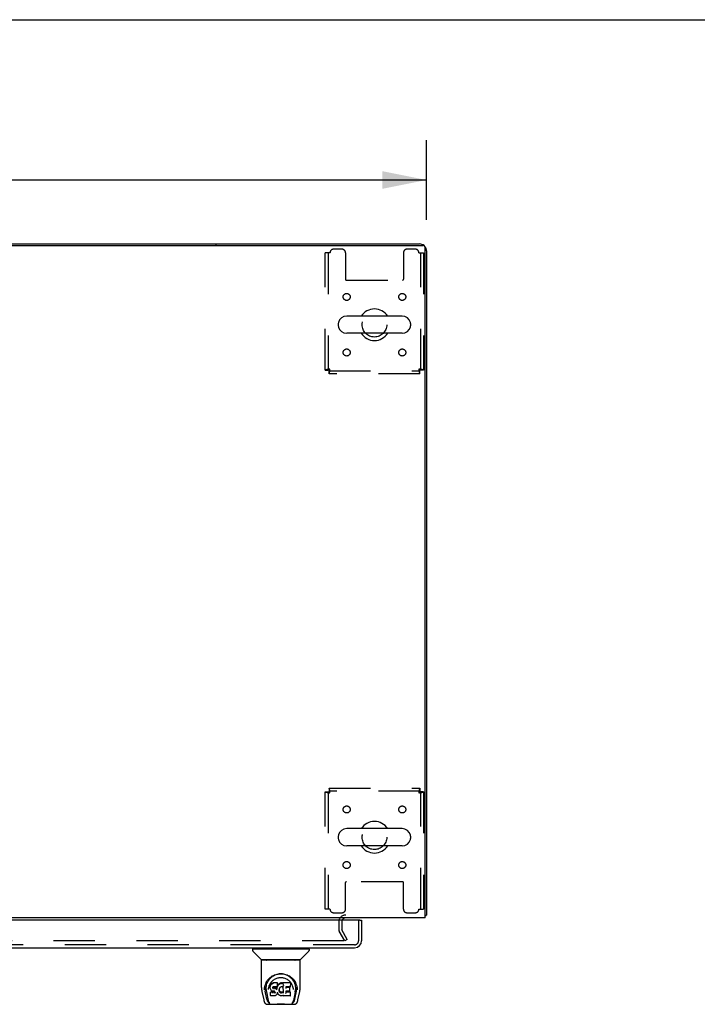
# Model space of a CAD drawing. Header units: inches. Extents: x 0 to 268, y 0 to 174.
# Tile 81 of 88: x 117 to 142, y 138 to 174. Entities that reach past the tile are written whole.
import ezdxf

# ---------------------------------------------------------------- set-up
doc = ezdxf.new("R2010")
doc.units = ezdxf.units.IN
doc.header["$LTSCALE"] = 14.749625
doc.header["$MEASUREMENT"] = 0
doc.linetypes.add('HIDDEN', pattern=[0.2, 0.1, -0.1])
doc.layers.get('0').update_dxf_attribs({"linetype": 'CONTINUOUS'})
for name, color, linetype in [('DEFAULT_2', 8, 'HIDDEN'), ('DIMENSIONS', 7, 'CONTINUOUS'), ('RIGHTHAND_DOOR_ASSEMBLY', 7, 'CONTINUOUS')]:
    doc.layers.add(name, color=color, linetype=linetype)
doc.styles.get("Standard").update_dxf_attribs({"font": 'arial.ttf'})
doc.dimstyles.new('DIMSTYLE_1', dxfattribs={"dimtxt": 1.183125, "dimasz": 1.5775, "dimexe": 0.09, "dimexo": 0.07, "dimgap": 0.0375, "dimtad": 0, "dimtih": 1, "dimtoh": 1, "dimzin": 4, "dimdsep": 46, "dimtxsty": 'Standard', "dimblk": '_FILLED', "dimblk1": '_FILLED', "dimblk2": '_FILLED', "dimcen": 0.09, "dimadec": 3, "dimazin": 1, "dimtfac": 1, "dimtdec": 3, "dimtofl": 0, "dimtmove": 0, "dimatfit": 3, "dimldrblk": '_FILLED', "dimfxl": 0, "dimtolj": 1, "dimtzin": 4, "dimarcsym": 0})

# ---------------------------------------------------------------- blocks, each defined once
blk = doc.blocks.new('_FILLED')
at = {"color": 0, "linetype": 'ByBlock'}
blk.add_solid([(0, 0), (-1, 0.2), (-1, -0.2)], dxfattribs=at)
blk = doc.blocks.new('*D1')
at = {"layer": 'DIMENSIONS', "color": 2, "linetype": 'Continuous'}
for p, q in [((54.158, 166.397), (54.158, 169.236)), ((131.908, 166.397), (131.908, 169.236)), ((54.158, 167.816), (90.375, 167.816)), ((131.908, 167.816), (95.692, 167.816))]:
    blk.add_line(p, q, dxfattribs=at)
at = {"layer": 'DIMENSIONS', "color": 2, "linetype": 'Continuous', "xscale": 1.5775, "yscale": 1.5775, "zscale": 1.5775, "rotation": 180}
blk.add_blockref('_FILLED', (54.158, 167.816), dxfattribs=at)
at = {"layer": 'DIMENSIONS', "color": 2, "linetype": 'Continuous', "xscale": 1.5775, "yscale": 1.5775, "zscale": 1.5775}
blk.add_blockref('_FILLED', (131.908, 167.816), dxfattribs=at)
at = {"layer": 'DIMENSIONS', "color": 2, "linetype": 'Continuous', "insert": (93.033, 168.408), "char_height": 1.1831, "width": 4.13434, "attachment_point": 2, "line_spacing_factor": 0.9}
blk.add_mtext('77.75', dxfattribs=at)

msp = doc.modelspace()

# ---------------------------------------------------------------- linework, layer by layer
at = {"color": 7, "linetype": 'Continuous'}
for p, q in [((0, 173.525), (268.175, 173.525)), ((61.658, 165.539), (124.408, 165.539)), ((124.408, 165.539), (124.408, 165.487)), ((128.767, 162.708), (128.767, 162.621)), ((131.042, 162.97), (129.067, 162.97)), ((131.342, 162.708), (131.342, 162.621)), ((131.042, 162.358), (129.067, 162.358)), ((128.767, 144.458), (128.767, 144.371)), ((131.042, 144.72), (129.067, 144.72)), ((131.342, 144.458), (131.342, 144.371)), ((131.042, 144.108), (129.067, 144.108)), ((131.856, 141.643), (131.908, 141.643))]:
    msp.add_line(p, q, dxfattribs=at)
at = {"color": 3, "linetype": 'Continuous'}
for p, q in [((54.27, 165.487), (131.796, 165.487)), ((124.408, 165.539), (131.662, 165.539)), ((131.856, 141.539), (131.856, 165.427)), ((131.908, 165.293), (131.908, 141.643)), ((131.856, 141.539), (54.21, 141.539))]:
    msp.add_line(p, q, dxfattribs=at)
for points in [[(131.873, 141.628), (131.881, 141.629), (131.884, 141.63), (131.888, 141.631), (131.891, 141.631), (131.894, 141.632), (131.896, 141.633), (131.899, 141.634), (131.901, 141.635), (131.903, 141.636), (131.905, 141.637), (131.906, 141.638), (131.907, 141.639), (131.908, 141.641), (131.908, 141.642), (131.908, 141.643)], [(131.856, 141.624), (131.856, 141.624), (131.861, 141.625), (131.865, 141.626), (131.869, 141.627), (131.873, 141.628)]]:
    msp.add_lwpolyline(points, dxfattribs=at)
for centre, radius, start, end in [((131.662, 165.293), 0.246, 50.5601, 90), ((131.796, 165.427), 0.06, 0, 90), ((131.662, 165.293), 0.246, 0, 39.4399), ((129.03, 141.397), 0.142, 90, 153.5334)]:
    msp.add_arc(centre, radius, start, end, dxfattribs=at)
at = {"color": 7, "linetype": 'Continuous'}
for centre, radius, start, end in [((130.054, 162.664), 0.562, 32.9567, 147.0433), ((128.911, 162.708), 0.144, 164.3697, 180), ((129.067, 162.664), 0.306, 90, 164.3697), ((131.042, 162.664), 0.306, 15.6303, 90), ((131.198, 162.708), 0.144, 0, 15.6303), ((128.911, 162.621), 0.144, 180, 195.6303), ((129.067, 162.664), 0.306, 195.6303, 270), ((130.054, 162.664), 0.562, 212.956, 327.044), ((131.042, 162.664), 0.306, 270, 344.3697), ((131.198, 162.621), 0.144, 344.3697, 360), ((130.054, 144.414), 0.562, 32.9567, 147.0433), ((128.911, 144.458), 0.144, 164.3697, 180), ((129.067, 144.414), 0.306, 90, 164.3697), ((131.042, 144.414), 0.306, 15.6303, 90), ((131.198, 144.458), 0.144, 0, 15.6303), ((128.911, 144.371), 0.144, 180, 195.6303), ((129.067, 144.414), 0.306, 195.6303, 270), ((130.054, 144.414), 0.562, 212.956, 327.044), ((131.042, 144.414), 0.306, 270, 344.3697), ((131.198, 144.371), 0.144, 344.3697, 360)]:
    msp.add_arc(centre, radius, start, end, dxfattribs=at)
at = {"layer": 'DEFAULT_2', "color": 8, "linetype": 'HIDDEN'}
for p, q in [((128.471, 165.227), (128.304, 165.227)), ((128.304, 161.048), (128.304, 165.227)), ((128.408, 165.227), (128.408, 161.048)), ((128.898, 165.352), (128.596, 165.352)), ((129.023, 165.227), (129.023, 164.282)), ((131.086, 165.227), (131.086, 164.282)), ((131.512, 165.352), (131.211, 165.352)), ((131.637, 165.227), (131.804, 165.227)), ((131.7, 161.048), (131.7, 165.227)), ((131.804, 165.227), (131.804, 161.048)), ((129.053, 164.252), (131.056, 164.252)), ((128.304, 161.048), (128.408, 161.048)), ((128.438, 161.018), (131.67, 161.018)), ((128.438, 160.914), (128.438, 161.018)), ((131.67, 160.914), (131.67, 161.018)), ((131.804, 161.048), (131.7, 161.048)), ((131.67, 160.914), (128.438, 160.914)), ((128.304, 146.03), (128.408, 146.03)), ((128.304, 141.852), (128.304, 146.03)), ((128.408, 146.03), (128.408, 141.852)), ((128.438, 146.164), (131.67, 146.164)), ((128.438, 146.164), (128.438, 146.06)), ((131.67, 146.06), (128.438, 146.06)), ((131.67, 146.164), (131.67, 146.06)), ((131.804, 146.03), (131.7, 146.03)), ((131.7, 141.852), (131.7, 146.03)), ((131.804, 146.03), (131.804, 141.852)), ((129.023, 141.852), (129.023, 142.797)), ((131.056, 142.827), (129.053, 142.827)), ((131.086, 141.852), (131.086, 142.797)), ((128.471, 141.852), (128.304, 141.852)), ((128.596, 141.727), (128.898, 141.727)), ((131.211, 141.727), (131.512, 141.727)), ((131.637, 141.852), (131.804, 141.852)), ((128.783, 141.397), (128.783, 141.135)), ((128.887, 141.397), (128.887, 141.135)), ((128.998, 140.727), (128.802, 141.067)), ((129.088, 140.779), (128.892, 141.119)), ((128.952, 140.727), (94.502, 140.727)), ((129.088, 140.779), (128.998, 140.727))]:
    msp.add_line(p, q, dxfattribs=at)
for points in [[(128.471, 161.081), (128.453, 161.079), (128.434, 161.077), (128.416, 161.074), (128.399, 161.072), (128.382, 161.07), (128.367, 161.067), (128.353, 161.065), (128.341, 161.063), (128.33, 161.06), (128.321, 161.058), (128.314, 161.055), (128.308, 161.053), (128.305, 161.051), (128.304, 161.048)], [(128.471, 161.081), (128.464, 161.079), (128.457, 161.077), (128.45, 161.074), (128.444, 161.072), (128.438, 161.07), (128.432, 161.067), (128.427, 161.065), (128.422, 161.063), (128.418, 161.06), (128.415, 161.058), (128.412, 161.055), (128.41, 161.053), (128.409, 161.051), (128.408, 161.048)], [(128.438, 160.914), (128.441, 160.915), (128.443, 160.919), (128.445, 160.924), (128.448, 160.931), (128.45, 160.94), (128.452, 160.951), (128.455, 160.963), (128.457, 160.977), (128.46, 160.993), (128.462, 161.009), (128.464, 161.026), (128.467, 161.044), (128.469, 161.063), (128.471, 161.081)], [(128.438, 161.018), (128.441, 161.019), (128.443, 161.02), (128.445, 161.022), (128.448, 161.025), (128.45, 161.028), (128.452, 161.032), (128.455, 161.037), (128.457, 161.042), (128.46, 161.048), (128.462, 161.054), (128.464, 161.061), (128.467, 161.067), (128.469, 161.074), (128.471, 161.081)], [(131.804, 161.048), (131.803, 161.051), (131.8, 161.053), (131.795, 161.055), (131.788, 161.058), (131.779, 161.06), (131.768, 161.063), (131.755, 161.065), (131.741, 161.067), (131.726, 161.07), (131.71, 161.072), (131.692, 161.074), (131.674, 161.077), (131.656, 161.079), (131.637, 161.081)], [(131.637, 161.081), (131.64, 161.074), (131.642, 161.067), (131.644, 161.061), (131.647, 161.054), (131.649, 161.048), (131.651, 161.042), (131.654, 161.037), (131.656, 161.032), (131.659, 161.028), (131.661, 161.025), (131.663, 161.022), (131.666, 161.02), (131.668, 161.019), (131.67, 161.018)], [(131.7, 161.048), (131.7, 161.051), (131.699, 161.053), (131.697, 161.055), (131.694, 161.058), (131.691, 161.06), (131.687, 161.063), (131.682, 161.065), (131.677, 161.067), (131.671, 161.07), (131.665, 161.072), (131.658, 161.074), (131.651, 161.077), (131.644, 161.079), (131.637, 161.081)], [(131.637, 161.081), (131.64, 161.063), (131.642, 161.044), (131.644, 161.026), (131.647, 161.009), (131.649, 160.993), (131.651, 160.977), (131.654, 160.963), (131.656, 160.951), (131.659, 160.94), (131.661, 160.931), (131.663, 160.924), (131.666, 160.919), (131.668, 160.915), (131.67, 160.914)], [(128.304, 146.03), (128.305, 146.028), (128.308, 146.026), (128.314, 146.023), (128.321, 146.021), (128.33, 146.019), (128.341, 146.016), (128.353, 146.014), (128.367, 146.012), (128.382, 146.009), (128.399, 146.007), (128.416, 146.004), (128.434, 146.002), (128.453, 146), (128.471, 145.997)], [(128.408, 146.03), (128.409, 146.028), (128.41, 146.026), (128.412, 146.023), (128.415, 146.021), (128.418, 146.019), (128.422, 146.016), (128.427, 146.014), (128.432, 146.012), (128.438, 146.009), (128.444, 146.007), (128.45, 146.004), (128.457, 146.002), (128.464, 146), (128.471, 145.997)], [(128.471, 145.997), (128.469, 146.016), (128.467, 146.035), (128.464, 146.053), (128.462, 146.07), (128.46, 146.086), (128.457, 146.102), (128.455, 146.115), (128.452, 146.128), (128.45, 146.139), (128.448, 146.148), (128.445, 146.155), (128.443, 146.16), (128.441, 146.163), (128.438, 146.164)], [(128.471, 145.997), (128.469, 146.004), (128.467, 146.011), (128.464, 146.018), (128.462, 146.025), (128.46, 146.031), (128.457, 146.037), (128.455, 146.042), (128.452, 146.047), (128.45, 146.051), (128.448, 146.054), (128.445, 146.057), (128.443, 146.059), (128.441, 146.06), (128.438, 146.06)], [(131.67, 146.164), (131.668, 146.163), (131.666, 146.16), (131.663, 146.155), (131.661, 146.148), (131.659, 146.139), (131.656, 146.128), (131.654, 146.115), (131.651, 146.102), (131.649, 146.086), (131.647, 146.07), (131.644, 146.053), (131.642, 146.035), (131.64, 146.016), (131.637, 145.997)], [(131.67, 146.06), (131.668, 146.06), (131.666, 146.059), (131.663, 146.057), (131.661, 146.054), (131.659, 146.051), (131.656, 146.047), (131.654, 146.042), (131.651, 146.037), (131.649, 146.031), (131.647, 146.025), (131.644, 146.018), (131.642, 146.011), (131.64, 146.004), (131.637, 145.997)], [(131.637, 145.997), (131.656, 146), (131.674, 146.002), (131.692, 146.004), (131.71, 146.007), (131.726, 146.009), (131.741, 146.012), (131.755, 146.014), (131.768, 146.016), (131.779, 146.019), (131.788, 146.021), (131.795, 146.023), (131.8, 146.026), (131.803, 146.028), (131.804, 146.03)], [(131.637, 145.997), (131.644, 146), (131.651, 146.002), (131.658, 146.004), (131.665, 146.007), (131.671, 146.009), (131.677, 146.012), (131.682, 146.014), (131.687, 146.016), (131.691, 146.019), (131.694, 146.021), (131.697, 146.023), (131.699, 146.026), (131.7, 146.028), (131.7, 146.03)], [(128.972, 140.744), (128.972, 140.742), (128.971, 140.74), (128.971, 140.739), (128.97, 140.737), (128.969, 140.735), (128.967, 140.733), (128.966, 140.732), (128.964, 140.731), (128.962, 140.73), (128.96, 140.729), (128.958, 140.728), (128.956, 140.727), (128.954, 140.727), (128.952, 140.727)], [(128.97, 140.752), (128.971, 140.75), (128.971, 140.748), (128.972, 140.746), (128.972, 140.744), (128.972, 140.744)]]:
    msp.add_lwpolyline(points, dxfattribs=at)
for centre, radius in [((129.065, 163.654), 0.125), ((131.044, 163.654), 0.125), ((130.054, 162.664), 0.438), ((129.065, 161.675), 0.125), ((131.044, 161.675), 0.125), ((129.065, 145.404), 0.125), ((131.044, 145.404), 0.125), ((130.054, 144.414), 0.438), ((129.065, 143.425), 0.125), ((131.044, 143.425), 0.125)]:
    msp.add_circle(centre, radius, dxfattribs=at)
for centre, radius, start, end in [((128.596, 165.227), 0.125, 90, 180), ((128.898, 165.227), 0.125, 0, 90), ((131.211, 165.227), 0.125, 90, 180), ((131.512, 165.227), 0.125, 0, 90), ((129.053, 164.282), 0.03, 180, 270), ((131.056, 164.282), 0.03, 270, 360), ((129.053, 142.797), 0.03, 90, 180), ((131.056, 142.797), 0.03, 0, 90), ((128.596, 141.852), 0.125, 180, 270), ((129.03, 141.397), 0.246, 90, 180), ((128.898, 141.852), 0.125, 270, 360), ((131.211, 141.852), 0.125, 180, 270), ((131.512, 141.852), 0.125, 270, 360), ((129.03, 141.397), 0.142, 153.5334, 180), ((128.92, 141.135), 0.137, 180, 210), ((128.92, 141.135), 0.033, 180, 210)]:
    msp.add_arc(centre, radius, start, end, dxfattribs=at)
at = {"layer": 'RIGHTHAND_DOOR_ASSEMBLY', "color": 3, "linetype": 'Continuous'}
for p, q in [((129.534, 141.46), (93.7, 141.46)), ((129.596, 141.46), (129.596, 140.728)), ((93.655, 140.481), (129.349, 140.481))]:
    msp.add_line(p, q, dxfattribs=at)
at = {"layer": 'RIGHTHAND_DOOR_ASSEMBLY', "color": 8, "linetype": 'HIDDEN'}
for p, q in [((129.492, 140.728), (129.492, 141.46)), ((129.349, 140.585), (93.655, 140.585))]:
    msp.add_line(p, q, dxfattribs=at)
at = {"layer": 'RIGHTHAND_DOOR_ASSEMBLY', "color": 7, "linetype": 'Continuous'}
for p, q in [((129.534, 141.46), (129.596, 141.46)), ((125.717, 140.434), (125.717, 140.38)), ((125.725, 140.442), (127.717, 140.442)), ((126.023, 140.057), (125.728, 140.352)), ((125.776, 140.442), (125.776, 140.481)), ((127.418, 140.057), (127.713, 140.352)), ((127.666, 140.442), (127.666, 140.481)), ((127.725, 140.434), (127.725, 140.38)), ((126.032, 139.069), (126.032, 140.033)), ((127.402, 140.04), (126.04, 140.04)), ((127.398, 140.048), (126.044, 140.048)), ((126.106, 140.048), (126.104, 140.044)), ((127.338, 140.044), (127.336, 140.048)), ((127.338, 140.044), (127.338, 140.044)), ((127.41, 139.069), (127.41, 140.033)), ((126.288, 139.324), (126.313, 139.358)), ((126.375, 139.193), (126.36, 139.171)), ((126.385, 139.203), (126.375, 139.193)), ((126.375, 139.157), (126.375, 139.193)), ((126.396, 139.21), (126.385, 139.203)), ((126.385, 139.166), (126.385, 139.203)), ((126.419, 139.221), (126.396, 139.21)), ((126.396, 139.174), (126.396, 139.21)), ((126.445, 139.229), (126.419, 139.221)), ((126.419, 139.184), (126.419, 139.221)), ((126.598, 139.229), (126.445, 139.229)), ((126.445, 139.192), (126.445, 139.229)), ((126.445, 139.192), (126.445, 139.191)), ((126.597, 139.194), (126.598, 139.229)), ((126.599, 139.174), (126.598, 139.229)), ((126.657, 139.196), (126.639, 139.179)), ((126.676, 139.21), (126.657, 139.196)), ((126.657, 139.16), (126.657, 139.196)), ((126.699, 139.22), (126.676, 139.21)), ((126.677, 139.174), (126.676, 139.21)), ((126.722, 139.225), (126.699, 139.22)), ((126.699, 139.183), (126.699, 139.22)), ((126.746, 139.228), (126.722, 139.225)), ((126.722, 139.189), (126.722, 139.225)), ((126.723, 139.187), (126.722, 139.189)), ((126.746, 139.228), (126.77, 139.227)), ((126.746, 139.191), (126.746, 139.228)), ((126.746, 139.19), (126.746, 139.191)), ((126.783, 139.225), (126.77, 139.227)), ((126.77, 139.19), (126.77, 139.227)), ((126.77, 139.189), (126.77, 139.19)), ((126.796, 139.221), (126.783, 139.225)), ((126.783, 139.189), (126.783, 139.225)), ((126.795, 139.184), (126.796, 139.221)), ((126.808, 139.213), (126.796, 139.221)), ((127.056, 139.227), (126.807, 139.227)), ((126.808, 139.178), (126.807, 139.227)), ((127.07, 139.102), (127.072, 139.211)), ((127.072, 139.241), (127.089, 139.217)), ((126.047, 138.926), (126.112, 138.62)), ((126.139, 138.984), (126.143, 139.042)), ((126.139, 138.985), (126.139, 138.984)), ((126.143, 139.042), (126.151, 139.096)), ((126.153, 139.102), (126.152, 139.048)), ((126.22, 138.652), (126.164, 138.929)), ((126.2, 138.995), (126.202, 138.969)), ((126.21, 138.905), (126.273, 138.601)), ((126.285, 138.998), (126.285, 138.998)), ((126.345, 139.122), (126.344, 139.097)), ((126.344, 139.062), (126.344, 139.097)), ((126.346, 139.038), (126.344, 139.062)), ((126.344, 139.062), (126.344, 139.062)), ((126.35, 139.147), (126.345, 139.122)), ((126.346, 139.087), (126.345, 139.122)), ((126.346, 139.038), (126.346, 139.037)), ((126.35, 139.013), (126.346, 139.037)), ((126.36, 139.171), (126.35, 139.147)), ((126.351, 139.112), (126.35, 139.147)), ((126.36, 138.989), (126.35, 139.013)), ((126.35, 139.013), (126.35, 139.013)), ((126.358, 138.896), (126.35, 138.888)), ((126.352, 138.775), (126.35, 138.888)), ((126.42, 138.897), (126.358, 138.896)), ((126.358, 138.86), (126.358, 138.896)), ((126.361, 139.136), (126.36, 139.171)), ((126.373, 138.968), (126.36, 138.989)), ((126.36, 138.989), (126.36, 138.989)), ((126.373, 138.968), (126.374, 138.968)), ((126.391, 138.95), (126.374, 138.968)), ((126.412, 138.936), (126.391, 138.95)), ((126.391, 138.95), (126.391, 138.95)), ((126.425, 138.931), (126.412, 138.936)), ((126.412, 138.936), (126.412, 138.936)), ((126.48, 138.897), (126.42, 138.897)), ((126.42, 138.86), (126.42, 138.897)), ((126.42, 138.86), (126.42, 138.858)), ((126.438, 138.929), (126.425, 138.931)), ((126.434, 139.065), (126.433, 139.051)), ((126.436, 139.078), (126.434, 139.065)), ((126.434, 139.045), (126.434, 139.063)), ((126.435, 139.039), (126.436, 139.074)), ((126.438, 139.082), (126.436, 139.078)), ((126.439, 139.071), (126.436, 139.074)), ((126.441, 139.084), (126.438, 139.081)), ((126.438, 139.035), (126.439, 139.071)), ((126.486, 138.929), (126.438, 138.929)), ((126.442, 139.068), (126.439, 139.071)), ((126.452, 139.087), (126.441, 139.084)), ((126.454, 139.065), (126.442, 139.068)), ((126.442, 139.032), (126.442, 139.068)), ((126.466, 139.088), (126.452, 139.087)), ((126.453, 139.027), (126.454, 139.028)), ((126.477, 139.065), (126.454, 139.065)), ((126.454, 139.028), (126.454, 139.065)), ((126.466, 139.089), (126.466, 139.088)), ((126.579, 139.088), (126.466, 139.088)), ((126.502, 139.064), (126.477, 139.065)), ((126.477, 139.029), (126.477, 139.065)), ((126.477, 139.027), (126.477, 139.029)), ((126.494, 138.898), (126.48, 138.897)), ((126.48, 138.86), (126.48, 138.897)), ((126.48, 138.86), (126.481, 138.859)), ((126.492, 138.928), (126.486, 138.929)), ((126.486, 138.929), (126.486, 138.929)), ((126.497, 138.926), (126.492, 138.928)), ((126.499, 138.901), (126.494, 138.898)), ((126.494, 138.861), (126.494, 138.898)), ((126.502, 138.923), (126.497, 138.926)), ((126.503, 138.905), (126.499, 138.901)), ((126.499, 138.864), (126.499, 138.901)), ((126.501, 139.026), (126.502, 139.027)), ((126.527, 139.059), (126.502, 139.064)), ((126.502, 139.027), (126.502, 139.064)), ((126.506, 138.918), (126.502, 138.923)), ((126.509, 138.912), (126.503, 138.905)), ((126.504, 138.869), (126.503, 138.905)), ((126.512, 138.906), (126.506, 138.918)), ((126.512, 138.881), (126.511, 138.906)), ((126.514, 138.893), (126.512, 138.906)), ((126.514, 138.887), (126.514, 138.896)), ((126.539, 139.053), (126.527, 139.059)), ((126.527, 139.022), (126.527, 139.059)), ((126.55, 139.045), (126.539, 139.053)), ((126.539, 139.016), (126.539, 139.053)), ((126.569, 139.027), (126.55, 139.045)), ((126.55, 139.009), (126.55, 139.045)), ((126.568, 138.991), (126.569, 139.027)), ((126.578, 139.012), (126.569, 139.027)), ((126.581, 139.055), (126.578, 139.012)), ((126.578, 138.976), (126.578, 139.012)), ((126.591, 139.089), (126.579, 139.088)), ((126.579, 139.088), (126.579, 139.089)), ((126.58, 138.969), (126.579, 138.97)), ((126.585, 139.077), (126.581, 139.055)), ((126.582, 139.02), (126.581, 139.055)), ((126.591, 138.849), (126.581, 138.827)), ((126.588, 139.089), (126.585, 139.077)), ((126.586, 139.043), (126.585, 139.077)), ((126.595, 139.101), (126.591, 139.09)), ((126.592, 139.065), (126.591, 139.091)), ((126.597, 138.873), (126.591, 138.849)), ((126.591, 138.849), (126.591, 138.849)), ((126.597, 139.116), (126.595, 139.102)), ((126.595, 139.102), (126.595, 139.101)), ((126.598, 139.14), (126.597, 139.116)), ((126.6, 139.122), (126.597, 139.113)), ((126.597, 139.116), (126.597, 139.116)), ((126.597, 138.884), (126.597, 138.885)), ((126.597, 138.885), (126.597, 138.885)), ((126.597, 138.883), (126.597, 138.884)), ((126.598, 138.883), (126.597, 138.883)), ((126.597, 138.883), (126.597, 138.883)), ((126.598, 138.881), (126.597, 138.873)), ((126.597, 138.873), (126.597, 138.873)), ((126.598, 139.14), (126.599, 139.174)), ((126.618, 138.845), (126.598, 138.881)), ((126.611, 139.142), (126.6, 139.122)), ((126.6, 139.086), (126.6, 139.122)), ((126.624, 139.162), (126.611, 139.142)), ((126.612, 139.107), (126.611, 139.142)), ((126.631, 138.827), (126.618, 138.845)), ((126.618, 138.845), (126.618, 138.845)), ((126.639, 139.179), (126.624, 139.162)), ((126.625, 139.126), (126.624, 139.162)), ((126.64, 139.143), (126.639, 139.179)), ((126.664, 138.99), (126.662, 138.964)), ((126.663, 138.951), (126.664, 138.986)), ((126.667, 139.016), (126.664, 138.99)), ((126.664, 138.986), (126.664, 138.99)), ((126.667, 138.974), (126.664, 138.986)), ((126.666, 138.939), (126.667, 138.974)), ((126.671, 139.027), (126.667, 139.015)), ((126.676, 138.95), (126.667, 138.974)), ((126.676, 139.037), (126.671, 139.027)), ((126.69, 139.06), (126.676, 139.037)), ((126.688, 138.928), (126.676, 138.95)), ((126.676, 138.915), (126.676, 138.95)), ((126.696, 138.918), (126.688, 138.928)), ((126.688, 138.892), (126.688, 138.928)), ((126.697, 139.068), (126.69, 139.06)), ((126.706, 138.91), (126.696, 138.918)), ((126.696, 138.882), (126.696, 138.918)), ((126.706, 139.074), (126.697, 139.068)), ((126.705, 138.874), (126.706, 138.91)), ((126.73, 139.084), (126.706, 139.074)), ((126.716, 138.903), (126.706, 138.91)), ((126.727, 138.898), (126.716, 138.903)), ((126.716, 138.867), (126.716, 138.903)), ((126.739, 138.896), (126.727, 138.898)), ((126.727, 138.862), (126.727, 138.898)), ((126.741, 139.087), (126.73, 139.084)), ((126.739, 138.896), (126.752, 138.896)), ((126.739, 138.859), (126.739, 138.896)), ((126.739, 138.858), (126.739, 138.859)), ((126.752, 139.087), (126.741, 139.087)), ((126.763, 139.084), (126.752, 139.087)), ((126.764, 138.898), (126.752, 138.896)), ((126.752, 138.859), (126.752, 138.896)), ((126.752, 138.858), (126.752, 138.859)), ((126.775, 139.08), (126.763, 139.084)), ((126.776, 138.902), (126.764, 138.898)), ((126.764, 138.861), (126.764, 138.898)), ((126.787, 138.907), (126.776, 138.902)), ((126.776, 138.865), (126.776, 138.902)), ((126.797, 138.914), (126.787, 138.907)), ((126.787, 138.87), (126.787, 138.907)), ((126.809, 139.127), (126.793, 139.087)), ((126.798, 138.878), (126.797, 138.914)), ((126.81, 139.128), (126.809, 139.128)), ((126.814, 138.875), (126.809, 139.127)), ((126.811, 139.134), (126.81, 139.132)), ((126.81, 139.132), (126.81, 139.131)), ((126.81, 139.131), (126.81, 139.13)), ((126.81, 139.13), (126.81, 139.129)), ((126.81, 139.129), (126.81, 139.129)), ((126.81, 139.129), (126.81, 139.128)), ((126.81, 139.128), (126.81, 139.128)), ((126.81, 139.128), (126.81, 139.128)), ((126.811, 139.135), (126.811, 139.134)), ((126.816, 138.866), (126.815, 138.868)), ((126.898, 138.932), (126.896, 138.858)), ((127.025, 138.932), (126.897, 138.932)), ((127.057, 138.893), (126.897, 138.893)), ((127.056, 139.088), (126.898, 139.088)), ((126.899, 139.088), (126.898, 139.03)), ((127.025, 139.065), (126.899, 139.065)), ((127.037, 138.944), (127.039, 139.051)), ((127.065, 138.776), (127.067, 138.882)), ((127.154, 139.029), (127.156, 138.998)), ((127.156, 138.998), (127.156, 138.998)), ((127.231, 138.902), (127.169, 138.601)), ((127.221, 138.652), (127.278, 138.929)), ((127.277, 139.147), (127.29, 139.096)), ((127.289, 139.102), (127.289, 139.048)), ((127.302, 138.984), (127.302, 138.985)), ((127.33, 138.62), (127.395, 138.926)), ((126.279, 138.544), (126.286, 138.544)), ((126.286, 138.544), (126.289, 138.536)), ((126.29, 138.533), (126.289, 138.536)), ((126.359, 138.768), (126.352, 138.774)), ((126.505, 138.768), (126.359, 138.768)), ((126.359, 138.768), (126.359, 138.768)), ((126.518, 138.769), (126.505, 138.768)), ((126.505, 138.768), (126.505, 138.768)), ((126.53, 138.774), (126.518, 138.769)), ((126.551, 138.788), (126.53, 138.774)), ((126.53, 138.774), (126.53, 138.774)), ((126.568, 138.805), (126.551, 138.788)), ((126.551, 138.788), (126.551, 138.788)), ((126.576, 138.815), (126.568, 138.805)), ((126.568, 138.805), (126.568, 138.805)), ((126.581, 138.827), (126.576, 138.815)), ((126.576, 138.815), (126.576, 138.815)), ((126.581, 138.827), (126.581, 138.827)), ((126.647, 138.81), (126.631, 138.827)), ((126.631, 138.827), (126.631, 138.827)), ((126.664, 138.795), (126.647, 138.81)), ((126.647, 138.81), (126.647, 138.81)), ((126.682, 138.781), (126.664, 138.795)), ((126.664, 138.795), (126.664, 138.795)), ((126.692, 138.775), (126.682, 138.781)), ((126.682, 138.781), (126.682, 138.781)), ((126.703, 138.772), (126.692, 138.775)), ((126.692, 138.775), (126.692, 138.775)), ((126.725, 138.766), (126.703, 138.772)), ((126.748, 138.764), (126.725, 138.766)), ((126.771, 138.767), (126.748, 138.764)), ((126.748, 138.764), (126.748, 138.764)), ((126.793, 138.774), (126.771, 138.767)), ((126.812, 138.785), (126.793, 138.774)), ((126.793, 138.774), (126.793, 138.774)), ((126.818, 138.785), (126.812, 138.785)), ((126.817, 138.776), (126.817, 138.785)), ((127.057, 138.768), (126.826, 138.768)), ((127.152, 138.533), (127.153, 138.536)), ((127.153, 138.536), (127.155, 138.544)), ((127.155, 138.544), (127.162, 138.544)), ((126.236, 138.466), (127.206, 138.466))]:
    msp.add_line(p, q, dxfattribs=at)
for points in [[(126.103, 140.043), (126.102, 140.042), (126.102, 140.042), (126.102, 140.041), (126.101, 140.041), (126.102, 140.04)], [(126.104, 140.044), (126.103, 140.043), (126.103, 140.043)], [(127.339, 140.043), (127.338, 140.043), (127.338, 140.044)], [(127.34, 140.04), (127.34, 140.041), (127.34, 140.041), (127.34, 140.042), (127.339, 140.042), (127.339, 140.043)], [(126.151, 139.096), (126.164, 139.147), (126.181, 139.195), (126.201, 139.24), (126.224, 139.281), (126.25, 139.32), (126.278, 139.355), (126.309, 139.389), (126.342, 139.42), (126.378, 139.448), (126.417, 139.474), (126.458, 139.497), (126.5, 139.516), (126.544, 139.532), (126.588, 139.544), (126.633, 139.553), (126.677, 139.558), (126.721, 139.56), (126.765, 139.558), (126.809, 139.553), (126.854, 139.544), (126.898, 139.532), (126.941, 139.516), (126.984, 139.497), (127.025, 139.474), (127.063, 139.448), (127.099, 139.419), (127.133, 139.388), (127.164, 139.355), (127.192, 139.319), (127.217, 139.281), (127.24, 139.24), (127.26, 139.195), (127.277, 139.147)], [(126.557, 139.527), (126.589, 139.537), (126.622, 139.544), (126.654, 139.549), (126.687, 139.552), (126.72, 139.554), (126.752, 139.553), (126.785, 139.55), (126.817, 139.545), (126.85, 139.537)], [(126.85, 139.537), (126.882, 139.528), (126.914, 139.516), (126.946, 139.502)], [(126.2, 138.995), (126.199, 139.019), (126.2, 139.066), (126.205, 139.112), (126.215, 139.159), (126.228, 139.204), (126.245, 139.246), (126.265, 139.287), (126.288, 139.324)], [(126.313, 139.358), (126.34, 139.389), (126.369, 139.417)], [(126.324, 139.163), (126.337, 139.19), (126.353, 139.216)], [(126.353, 139.216), (126.369, 139.241), (126.388, 139.264), (126.407, 139.286), (126.428, 139.306), (126.451, 139.325), (126.475, 139.343), (126.5, 139.359), (126.526, 139.373), (126.553, 139.385), (126.581, 139.396), (126.609, 139.404), (126.637, 139.411), (126.665, 139.415), (126.693, 139.418), (126.721, 139.419), (126.748, 139.418), (126.776, 139.415), (126.804, 139.411), (126.832, 139.404), (126.86, 139.396), (126.888, 139.385), (126.915, 139.373), (126.942, 139.359), (126.967, 139.343), (126.991, 139.325), (127.013, 139.306), (127.034, 139.286), (127.054, 139.264), (127.072, 139.241)], [(126.369, 139.417), (126.398, 139.442), (126.429, 139.464), (126.46, 139.484)], [(126.46, 139.484), (126.492, 139.501), (126.524, 139.515), (126.557, 139.527)], [(126.596, 139.192), (126.596, 139.192), (126.596, 139.192), (126.596, 139.192), (126.596, 139.191), (126.595, 139.191), (126.595, 139.191)], [(126.782, 139.187), (126.782, 139.187), (126.782, 139.188), (126.782, 139.188), (126.782, 139.188), (126.783, 139.188), (126.783, 139.189)], [(126.81, 139.189), (126.81, 139.189), (126.81, 139.189), (126.809, 139.19), (126.809, 139.19), (126.809, 139.19), (126.809, 139.19)], [(126.946, 139.502), (126.978, 139.486), (127.009, 139.467), (127.04, 139.445), (127.07, 139.42), (127.098, 139.392), (127.125, 139.361), (127.151, 139.327), (127.174, 139.29), (127.195, 139.249), (127.213, 139.206), (127.226, 139.161), (127.236, 139.115), (127.242, 139.067)], [(127.089, 139.217), (127.104, 139.19), (127.118, 139.163)], [(126.032, 139.069), (126.033, 139.036), (126.036, 138.996), (126.041, 138.956), (126.047, 138.925)], [(126.152, 139.048), (126.153, 139.013), (126.157, 138.969), (126.164, 138.929)], [(126.202, 138.969), (126.204, 138.949), (126.207, 138.926), (126.21, 138.905)], [(126.285, 138.998), (126.287, 139.029), (126.293, 139.066)], [(126.293, 139.066), (126.301, 139.1), (126.311, 139.133), (126.324, 139.163)], [(126.344, 139.062), (126.345, 139.062), (126.345, 139.062), (126.345, 139.061), (126.346, 139.061), (126.346, 139.061), (126.346, 139.061)], [(126.346, 139.087), (126.346, 139.087), (126.346, 139.086), (126.347, 139.086), (126.347, 139.086), (126.347, 139.086), (126.348, 139.086)], [(126.346, 139.037), (126.346, 139.037), (126.346, 139.037), (126.346, 139.037), (126.347, 139.036), (126.347, 139.036), (126.348, 139.036)], [(126.35, 139.013), (126.35, 139.012), (126.351, 139.012), (126.351, 139.012), (126.352, 139.012), (126.352, 139.012)], [(126.351, 139.112), (126.351, 139.111), (126.351, 139.111), (126.352, 139.111), (126.352, 139.111), (126.352, 139.11), (126.353, 139.11)], [(126.351, 138.852), (126.351, 138.852), (126.351, 138.852), (126.352, 138.852), (126.352, 138.852), (126.352, 138.851), (126.353, 138.851)], [(126.358, 138.859), (126.358, 138.859), (126.359, 138.859), (126.359, 138.859), (126.359, 138.858), (126.359, 138.858), (126.359, 138.858)], [(126.36, 138.989), (126.36, 138.989), (126.36, 138.989), (126.361, 138.989), (126.361, 138.989)], [(126.361, 139.136), (126.361, 139.135), (126.361, 139.135), (126.361, 139.135), (126.362, 139.135), (126.362, 139.135), (126.362, 139.134)], [(126.374, 138.968), (126.374, 138.968), (126.374, 138.968), (126.374, 138.968), (126.375, 138.968), (126.375, 138.968)], [(126.375, 139.157), (126.375, 139.157), (126.376, 139.157), (126.376, 139.156), (126.376, 139.156), (126.376, 139.156), (126.377, 139.156)], [(126.385, 139.166), (126.385, 139.166), (126.385, 139.166), (126.386, 139.166), (126.386, 139.165), (126.386, 139.165), (126.386, 139.165)], [(126.391, 138.95), (126.391, 138.95), (126.392, 138.949), (126.392, 138.95), (126.392, 138.95)], [(126.396, 139.174), (126.396, 139.174), (126.396, 139.173), (126.397, 139.173), (126.397, 139.173), (126.397, 139.173), (126.397, 139.172)], [(126.412, 138.936), (126.413, 138.936), (126.413, 138.936), (126.413, 138.936)], [(126.419, 139.184), (126.419, 139.184), (126.419, 139.184), (126.42, 139.184), (126.42, 139.183), (126.42, 139.183), (126.42, 139.183)], [(126.425, 138.931), (126.425, 138.931), (126.425, 138.931), (126.425, 138.932)], [(126.431, 139.049), (126.432, 139.049), (126.432, 139.05), (126.433, 139.05), (126.433, 139.05), (126.433, 139.05), (126.433, 139.051)], [(126.432, 139.064), (126.433, 139.064), (126.433, 139.064), (126.434, 139.064), (126.434, 139.064), (126.434, 139.065), (126.434, 139.065)], [(126.432, 139.043), (126.432, 139.043), (126.433, 139.043), (126.433, 139.043), (126.433, 139.044), (126.434, 139.044), (126.434, 139.044)], [(126.434, 139.077), (126.435, 139.077), (126.435, 139.077), (126.436, 139.077), (126.436, 139.078), (126.436, 139.078)], [(126.434, 139.038), (126.434, 139.038), (126.434, 139.038), (126.435, 139.038), (126.435, 139.038), (126.435, 139.039), (126.435, 139.039)], [(126.436, 139.081), (126.437, 139.081), (126.437, 139.081), (126.438, 139.081), (126.438, 139.081)], [(126.437, 139.033), (126.437, 139.033), (126.437, 139.034), (126.437, 139.034), (126.438, 139.034), (126.438, 139.034), (126.438, 139.034)], [(126.438, 138.929), (126.438, 138.929), (126.438, 138.929), (126.438, 138.93)], [(126.44, 139.084), (126.44, 139.084), (126.44, 139.084), (126.441, 139.084), (126.441, 139.084)], [(126.441, 139.03), (126.441, 139.03), (126.441, 139.03), (126.442, 139.031), (126.442, 139.031), (126.442, 139.031), (126.442, 139.031)], [(126.452, 139.088), (126.452, 139.087), (126.452, 139.087), (126.452, 139.087)], [(126.492, 138.928), (126.492, 138.928), (126.492, 138.928), (126.492, 138.929)], [(126.494, 138.861), (126.494, 138.861), (126.494, 138.861), (126.495, 138.861), (126.495, 138.86), (126.495, 138.86), (126.495, 138.86)], [(126.497, 138.926), (126.498, 138.926), (126.498, 138.926), (126.498, 138.927)], [(126.499, 138.864), (126.499, 138.864), (126.499, 138.864), (126.499, 138.863), (126.5, 138.863), (126.5, 138.863), (126.5, 138.863)], [(126.502, 138.923), (126.502, 138.923), (126.502, 138.923), (126.503, 138.923), (126.503, 138.923)], [(126.503, 138.869), (126.504, 138.869), (126.504, 138.868), (126.504, 138.868), (126.504, 138.868), (126.505, 138.868), (126.505, 138.868)], [(126.506, 138.918), (126.506, 138.918), (126.506, 138.918), (126.507, 138.918), (126.508, 138.918)], [(126.512, 138.906), (126.512, 138.906), (126.512, 138.906), (126.513, 138.906), (126.513, 138.905), (126.514, 138.905)], [(126.512, 138.88), (126.512, 138.88), (126.512, 138.88), (126.513, 138.88), (126.513, 138.879), (126.513, 138.879), (126.514, 138.879)], [(126.514, 138.893), (126.514, 138.892), (126.515, 138.892), (126.515, 138.892), (126.515, 138.892), (126.516, 138.892), (126.516, 138.891)], [(126.514, 138.886), (126.514, 138.886), (126.514, 138.886), (126.514, 138.885), (126.515, 138.885), (126.515, 138.885), (126.516, 138.885)], [(126.526, 139.021), (126.526, 139.021), (126.526, 139.021), (126.526, 139.021), (126.527, 139.021), (126.527, 139.022), (126.527, 139.022)], [(126.538, 139.015), (126.538, 139.015), (126.539, 139.016), (126.539, 139.016), (126.539, 139.016), (126.539, 139.016), (126.539, 139.016)], [(126.549, 139.008), (126.549, 139.008), (126.549, 139.008), (126.55, 139.008), (126.55, 139.008), (126.55, 139.009), (126.55, 139.009)], [(126.567, 138.99), (126.567, 138.99), (126.567, 138.99), (126.567, 138.99), (126.568, 138.99), (126.568, 138.991), (126.568, 138.991)], [(126.579, 138.97), (126.579, 138.972), (126.579, 138.973), (126.579, 138.974), (126.578, 138.975)], [(126.584, 139.019), (126.584, 139.019), (126.583, 139.019), (126.583, 139.019), (126.582, 139.019), (126.582, 139.02), (126.582, 139.02)], [(126.588, 139.041), (126.587, 139.041), (126.587, 139.041), (126.587, 139.042), (126.586, 139.042), (126.586, 139.042), (126.586, 139.043)], [(126.591, 138.849), (126.59, 138.849), (126.59, 138.849), (126.59, 138.849), (126.589, 138.849), (126.589, 138.849)], [(126.591, 139.089), (126.59, 139.089), (126.59, 139.089), (126.59, 139.09), (126.59, 139.09)], [(126.591, 139.09), (126.591, 139.089), (126.591, 139.089), (126.591, 139.089)], [(126.594, 139.063), (126.593, 139.063), (126.593, 139.064), (126.593, 139.064), (126.592, 139.064), (126.592, 139.064), (126.592, 139.065)], [(126.595, 139.101), (126.595, 139.101), (126.595, 139.101), (126.594, 139.101), (126.594, 139.101), (126.593, 139.101)], [(126.597, 139.116), (126.597, 139.116), (126.597, 139.115), (126.596, 139.115), (126.596, 139.115), (126.595, 139.115), (126.595, 139.115)], [(126.598, 139.14), (126.598, 139.14), (126.598, 139.139), (126.598, 139.139), (126.597, 139.139), (126.597, 139.139), (126.596, 139.139)], [(126.597, 138.873), (126.597, 138.873), (126.597, 138.873), (126.597, 138.872), (126.597, 138.872), (126.596, 138.872), (126.596, 138.872)], [(126.597, 138.885), (126.597, 138.886), (126.597, 138.886)], [(126.598, 138.881), (126.598, 138.882), (126.598, 138.882), (126.598, 138.882), (126.598, 138.882), (126.598, 138.882), (126.598, 138.882), (126.598, 138.883)], [(126.598, 138.881), (126.598, 138.881), (126.598, 138.881), (126.598, 138.881), (126.598, 138.881)], [(126.602, 139.085), (126.602, 139.085), (126.602, 139.085), (126.601, 139.085), (126.601, 139.086), (126.601, 139.086), (126.6, 139.086)], [(126.613, 139.105), (126.613, 139.105), (126.613, 139.106), (126.612, 139.106), (126.612, 139.106), (126.612, 139.106), (126.612, 139.107)], [(126.618, 138.845), (126.618, 138.845), (126.619, 138.845), (126.619, 138.845), (126.62, 138.845)], [(126.626, 139.124), (126.626, 139.125), (126.626, 139.125), (126.625, 139.125), (126.625, 139.125), (126.625, 139.125), (126.625, 139.126)], [(126.641, 139.142), (126.641, 139.142), (126.641, 139.142), (126.641, 139.143), (126.64, 139.143), (126.64, 139.143), (126.64, 139.143)], [(126.658, 139.158), (126.658, 139.158), (126.658, 139.159), (126.657, 139.159), (126.657, 139.159), (126.657, 139.159), (126.657, 139.16)], [(126.662, 138.963), (126.662, 138.963), (126.662, 138.963), (126.662, 138.963), (126.661, 138.962), (126.661, 138.962), (126.66, 138.962)], [(126.663, 138.951), (126.663, 138.951), (126.663, 138.95), (126.663, 138.95), (126.662, 138.95), (126.662, 138.95), (126.661, 138.95)], [(126.664, 138.99), (126.664, 138.99), (126.663, 138.989), (126.663, 138.989), (126.663, 138.989), (126.662, 138.989), (126.662, 138.989)], [(126.666, 138.939), (126.666, 138.939), (126.666, 138.938), (126.665, 138.938), (126.665, 138.938), (126.665, 138.938), (126.664, 138.938)], [(126.667, 139.015), (126.667, 139.015), (126.667, 139.015), (126.666, 139.015), (126.666, 139.014), (126.665, 139.014)], [(126.671, 139.027), (126.671, 139.026), (126.67, 139.026), (126.67, 139.026), (126.669, 139.026), (126.669, 139.026)], [(126.675, 138.914), (126.675, 138.914), (126.675, 138.914), (126.675, 138.914), (126.674, 138.913), (126.674, 138.913), (126.674, 138.913)], [(126.676, 139.037), (126.676, 139.037), (126.676, 139.037), (126.675, 139.037), (126.675, 139.037)], [(126.678, 139.172), (126.677, 139.172), (126.677, 139.173), (126.677, 139.173), (126.677, 139.173), (126.677, 139.173), (126.677, 139.174)], [(126.686, 138.89), (126.687, 138.891), (126.687, 138.891), (126.687, 138.891), (126.688, 138.891), (126.688, 138.891), (126.688, 138.892)], [(126.69, 139.06), (126.69, 139.059), (126.69, 139.059), (126.689, 139.059), (126.689, 139.059), (126.689, 139.059)], [(126.695, 138.881), (126.695, 138.881), (126.695, 138.881), (126.695, 138.881), (126.696, 138.882), (126.696, 138.882), (126.696, 138.882)], [(126.697, 139.068), (126.697, 139.068), (126.697, 139.068), (126.696, 139.068), (126.696, 139.068)], [(126.7, 139.182), (126.699, 139.182), (126.699, 139.182), (126.699, 139.183), (126.699, 139.183), (126.699, 139.183), (126.699, 139.183)], [(126.704, 138.872), (126.704, 138.872), (126.705, 138.873), (126.705, 138.873), (126.705, 138.873), (126.705, 138.873), (126.705, 138.874)], [(126.706, 139.074), (126.706, 139.074), (126.706, 139.075), (126.705, 139.075)], [(126.715, 138.865), (126.715, 138.865), (126.715, 138.865), (126.715, 138.866), (126.715, 138.866), (126.716, 138.866), (126.716, 138.866)], [(126.726, 138.86), (126.726, 138.861), (126.727, 138.861), (126.727, 138.861), (126.727, 138.861), (126.727, 138.862), (126.727, 138.862)], [(126.73, 139.084), (126.73, 139.084), (126.729, 139.084), (126.729, 139.085)], [(126.741, 139.087), (126.741, 139.087), (126.741, 139.087), (126.74, 139.088)], [(126.752, 139.087), (126.752, 139.087), (126.752, 139.087), (126.752, 139.087)], [(126.763, 139.084), (126.763, 139.084), (126.764, 139.084), (126.764, 139.085)], [(126.764, 138.86), (126.764, 138.86), (126.764, 138.86), (126.764, 138.86), (126.764, 138.86), (126.764, 138.861), (126.764, 138.861)], [(126.775, 139.08), (126.775, 139.079), (126.777, 139.079), (126.779, 139.079), (126.781, 139.079), (126.784, 139.079), (126.786, 139.08), (126.788, 139.081), (126.789, 139.082), (126.791, 139.083), (126.792, 139.085), (126.793, 139.087), (126.793, 139.087)], [(126.776, 139.08), (126.775, 139.08), (126.775, 139.08), (126.775, 139.08)], [(126.777, 138.863), (126.776, 138.864), (126.776, 138.864), (126.776, 138.864), (126.776, 138.864), (126.776, 138.865), (126.776, 138.865)], [(126.788, 138.869), (126.788, 138.869), (126.788, 138.869), (126.788, 138.87), (126.788, 138.87), (126.787, 138.87), (126.787, 138.87)], [(126.795, 139.183), (126.795, 139.183), (126.795, 139.183), (126.795, 139.184), (126.795, 139.184), (126.795, 139.184), (126.795, 139.184)], [(126.813, 138.911), (126.812, 138.912), (126.812, 138.913), (126.811, 138.913), (126.81, 138.914), (126.809, 138.914), (126.809, 138.915), (126.808, 138.915), (126.807, 138.916), (126.806, 138.916), (126.805, 138.916), (126.805, 138.916), (126.804, 138.916)], [(126.81, 139.173), (126.81, 139.173), (126.81, 139.174), (126.809, 139.174), (126.809, 139.175), (126.809, 139.175), (126.809, 139.176)], [(126.809, 139.128), (126.809, 139.128), (126.809, 139.127)], [(126.809, 139.127), (126.809, 139.127), (126.809, 139.127), (126.809, 139.127)], [(126.815, 138.868), (126.815, 138.87), (126.814, 138.871), (126.814, 138.873)], [(126.894, 138.855), (126.894, 138.855), (126.895, 138.855), (126.895, 138.855), (126.895, 138.856), (126.895, 138.856), (126.896, 138.856)], [(126.896, 139.026), (126.896, 139.027), (126.896, 139.027), (126.897, 139.027), (126.897, 139.027), (126.897, 139.027), (126.897, 139.028)], [(126.896, 138.933), (126.896, 138.933), (126.896, 138.933), (126.896, 138.933), (126.897, 138.932), (126.897, 138.932), (126.897, 138.932)], [(126.897, 139.089), (126.897, 139.089), (126.898, 139.088), (126.898, 139.088), (126.898, 139.088), (126.898, 139.088), (126.898, 139.088)], [(127.025, 138.932), (127.027, 138.933), (127.029, 138.933), (127.03, 138.934), (127.032, 138.934), (127.033, 138.935), (127.034, 138.937), (127.035, 138.938), (127.036, 138.94), (127.036, 138.942), (127.037, 138.944)], [(127.056, 139.088), (127.057, 139.088), (127.06, 139.089), (127.062, 139.089), (127.064, 139.09), (127.066, 139.092), (127.067, 139.093), (127.069, 139.096), (127.07, 139.098), (127.07, 139.1), (127.07, 139.102)], [(127.118, 139.163), (127.13, 139.133), (127.141, 139.101), (127.149, 139.066), (127.154, 139.029)], [(127.231, 138.902), (127.231, 138.905), (127.232, 138.908), (127.232, 138.911), (127.233, 138.913), (127.233, 138.916), (127.234, 138.919), (127.234, 138.922), (127.235, 138.925), (127.235, 138.929), (127.236, 138.932), (127.236, 138.935), (127.237, 138.939), (127.237, 138.942), (127.238, 138.946), (127.238, 138.949), (127.238, 138.953), (127.239, 138.957), (127.239, 138.961), (127.239, 138.964), (127.24, 138.968), (127.242, 138.995)], [(127.242, 139.067), (127.243, 139.02), (127.242, 138.995)], [(127.278, 138.929), (127.284, 138.969), (127.288, 139.013), (127.289, 139.048)], [(127.29, 139.096), (127.299, 139.042), (127.302, 138.984)], [(127.395, 138.925), (127.4, 138.956), (127.406, 138.995), (127.409, 139.035), (127.41, 139.069)], [(126.112, 138.62), (126.115, 138.607), (126.12, 138.589), (126.125, 138.572), (126.13, 138.557), (126.136, 138.543), (126.142, 138.531), (126.148, 138.52), (126.155, 138.509), (126.163, 138.499), (126.172, 138.49), (126.183, 138.482), (126.194, 138.476), (126.206, 138.471), (126.219, 138.467)], [(126.22, 138.652), (126.224, 138.635), (126.229, 138.617), (126.234, 138.601), (126.239, 138.586), (126.245, 138.573), (126.252, 138.562), (126.259, 138.554), (126.266, 138.548), (126.273, 138.545), (126.279, 138.544)], [(126.273, 138.601), (126.275, 138.591), (126.277, 138.579), (126.28, 138.567), (126.283, 138.555), (126.286, 138.544)], [(126.326, 138.514), (126.321, 138.514), (126.316, 138.514), (126.311, 138.515), (126.307, 138.517), (126.303, 138.519), (126.299, 138.521), (126.295, 138.525), (126.293, 138.528), (126.29, 138.532), (126.29, 138.533)], [(126.29, 138.533), (126.296, 138.521), (126.302, 138.51), (126.309, 138.5), (126.316, 138.491), (126.323, 138.484), (126.331, 138.477), (126.339, 138.472), (126.349, 138.468), (126.358, 138.466), (126.365, 138.466)], [(126.352, 138.775), (126.352, 138.775), (126.352, 138.774)], [(126.352, 138.774), (126.353, 138.774), (126.353, 138.774), (126.353, 138.774), (126.354, 138.774)], [(126.359, 138.768), (126.359, 138.768), (126.36, 138.768), (126.36, 138.768), (126.36, 138.768), (126.36, 138.768), (126.36, 138.768)], [(126.518, 138.769), (126.518, 138.769), (126.518, 138.77), (126.517, 138.77)], [(126.53, 138.774), (126.53, 138.774), (126.529, 138.774), (126.529, 138.774)], [(126.551, 138.788), (126.55, 138.788), (126.55, 138.788), (126.55, 138.788), (126.549, 138.788)], [(126.568, 138.805), (126.568, 138.805), (126.568, 138.805), (126.568, 138.805), (126.567, 138.805), (126.567, 138.805)], [(126.576, 138.815), (126.575, 138.815), (126.575, 138.815), (126.575, 138.815), (126.574, 138.815)], [(126.581, 138.827), (126.581, 138.826), (126.581, 138.826), (126.58, 138.826), (126.58, 138.826)], [(126.631, 138.827), (126.631, 138.827), (126.632, 138.826), (126.632, 138.826), (126.632, 138.826), (126.633, 138.827)], [(126.647, 138.81), (126.647, 138.81), (126.647, 138.81), (126.648, 138.81), (126.648, 138.81)], [(126.664, 138.795), (126.664, 138.795), (126.664, 138.795), (126.664, 138.795), (126.665, 138.795)], [(126.682, 138.781), (126.682, 138.781), (126.682, 138.781), (126.683, 138.781), (126.683, 138.781)], [(126.692, 138.775), (126.692, 138.775), (126.693, 138.776), (126.693, 138.776)], [(126.703, 138.772), (126.703, 138.772), (126.704, 138.772), (126.704, 138.772)], [(126.725, 138.766), (126.726, 138.766), (126.726, 138.766), (126.726, 138.767)], [(126.771, 138.767), (126.771, 138.767), (126.771, 138.767), (126.771, 138.767)], [(126.792, 138.774), (126.793, 138.774), (126.793, 138.774), (126.793, 138.774)], [(126.811, 138.785), (126.811, 138.785), (126.812, 138.785), (126.812, 138.785), (126.812, 138.785), (126.812, 138.785), (126.812, 138.785)], [(126.817, 138.776), (126.817, 138.774), (126.818, 138.772), (126.819, 138.771), (126.82, 138.77), (126.822, 138.769), (126.823, 138.768), (126.825, 138.768), (126.826, 138.768)], [(126.819, 138.785), (126.819, 138.785), (126.818, 138.785), (126.818, 138.785), (126.818, 138.785), (126.818, 138.785), (126.818, 138.785)], [(127.057, 138.768), (127.058, 138.768), (127.059, 138.768), (127.061, 138.769), (127.062, 138.77), (127.063, 138.771), (127.064, 138.772), (127.065, 138.774), (127.065, 138.776)], [(127.076, 138.466), (127.083, 138.466), (127.093, 138.468), (127.103, 138.472), (127.111, 138.477), (127.119, 138.484), (127.126, 138.491), (127.133, 138.5), (127.14, 138.51), (127.146, 138.521), (127.152, 138.533)], [(127.115, 138.514), (127.12, 138.514), (127.125, 138.514), (127.13, 138.515), (127.135, 138.517), (127.139, 138.519), (127.143, 138.521), (127.146, 138.525), (127.149, 138.528), (127.151, 138.532), (127.152, 138.533)], [(127.155, 138.544), (127.158, 138.555), (127.161, 138.567), (127.164, 138.579), (127.167, 138.591), (127.169, 138.601)], [(127.162, 138.544), (127.168, 138.545), (127.176, 138.548), (127.183, 138.554), (127.19, 138.563), (127.196, 138.573), (127.202, 138.586), (127.208, 138.601), (127.213, 138.617), (127.218, 138.636), (127.221, 138.652)], [(127.221, 138.467), (127.234, 138.47), (127.247, 138.475), (127.258, 138.482), (127.269, 138.49), (127.278, 138.499), (127.286, 138.509), (127.293, 138.519), (127.3, 138.53), (127.306, 138.543), (127.312, 138.557), (127.317, 138.572), (127.322, 138.588), (127.327, 138.607), (127.33, 138.62)], [(126.219, 138.467), (126.233, 138.466), (126.236, 138.466)], [(126.45, 138.466), (126.472, 138.466), (126.495, 138.468), (126.519, 138.47), (126.545, 138.472), (126.572, 138.475), (126.601, 138.478), (126.63, 138.48), (126.66, 138.482), (126.69, 138.483), (126.721, 138.484), (126.751, 138.483), (126.781, 138.482), (126.811, 138.48), (126.841, 138.478), (126.869, 138.475), (126.896, 138.472), (126.922, 138.47), (126.947, 138.468), (126.97, 138.466), (126.991, 138.466)], [(126.45, 138.466), (126.474, 138.466), (126.503, 138.468), (126.532, 138.47), (126.563, 138.473), (126.593, 138.476), (126.625, 138.478), (126.656, 138.48), (126.689, 138.481), (126.721, 138.482), (126.753, 138.481), (126.785, 138.48), (126.817, 138.478), (126.848, 138.476), (126.879, 138.473), (126.909, 138.47), (126.938, 138.468), (126.967, 138.466), (126.991, 138.466)], [(127.206, 138.466), (127.208, 138.466), (127.221, 138.467)]]:
    msp.add_lwpolyline(points, dxfattribs=at)
at = {"layer": 'RIGHTHAND_DOOR_ASSEMBLY', "color": 3, "linetype": 'Continuous'}
for centre, radius, start, end in [((129.534, 141.44), 0.02, 0, 90), ((129.349, 140.728), 0.246, 270, 360)]:
    msp.add_arc(centre, radius, start, end, dxfattribs=at)
at = {"layer": 'RIGHTHAND_DOOR_ASSEMBLY', "color": 8, "linetype": 'HIDDEN'}
msp.add_arc((129.349, 140.728), 0.142, 270, 360, dxfattribs=at)
at = {"layer": 'RIGHTHAND_DOOR_ASSEMBLY', "color": 7, "linetype": 'Continuous'}
for centre, radius, start, end in [((125.725, 140.434), 0.00787, 90, 180), ((125.756, 140.38), 0.0394, 180, 225), ((127.685, 140.38), 0.0394, 315, 360), ((127.717, 140.434), 0.00787, 0, 90), ((126.044, 140.078), 0.0295, 225, 270), ((126.04, 140.033), 0.00787, 90, 180), ((126.214, 140.06), 0.0197, 270, 323.006), ((127.228, 140.06), 0.0197, 216.994, 270), ((127.398, 140.078), 0.0295, 270, 315), ((127.402, 140.033), 0.00787, 0, 90)]:
    msp.add_arc(centre, radius, start, end, dxfattribs=at)
for centre, major_axis, ratio, start_param, end_param in [((126.595, 139.194), (-0.00006, 0.00283), 0.69468, -2.388692, -1.626091), ((126.81, 139.192), (-0.00005, 0.00283), 0.694711, -4.711973, -3.921462), ((127.056, 139.211), (0, 0.0161), 0.999848, -1.588252, 0), ((126.355, 139.123), (0.004, 0.0113), 0.082603, -3.358849, -3.237788), ((126.353, 138.856), (0.00133, 0.0034), 0.413699, -3.931587, -3.404362), ((126.361, 138.861), (0.00243, 0.00249), 0.565489, -3.661377, -3.398136), ((126.366, 139.144), (0.00493, 0.00872), 0.139701, -3.375731, -3.231538), ((126.382, 139.165), (0.00667, 0.00805), 0.161626, -3.329134, -3.201937), ((126.431, 139.053), (-0.00245, 0.00904), 0.086305, -3.009796, -2.851612), ((126.432, 139.045), (-0.00334, 0.00617), 0.202659, -3.013778, -2.795609), ((126.433, 139.04), (-0.0051, 0.00558), 0.236803, -3.069215, -2.893885), ((126.437, 139.035), (0.00537, -0.00361), 0.301523, 0.056707, 0.196496), ((126.505, 138.869), (0.00623, 0.00529), 0.230667, 2.952001, 3.091843), ((126.516, 138.887), (0.00377, 0.00659), 0.191545, -3.454301, -3.256285), ((126.516, 138.894), (0.00243, 0.00802), 0.107328, -3.463611, -3.284363), ((126.562, 138.999), (-0.00628, 0.00793), 0.164287, -3.076154, -2.942496), ((126.58, 138.974), (-0.00129, 0.00383), 0.306196, 0.760017, 1.08509), ((126.681, 138.901), (-0.00646, 0.00915), 0.140046, -3.074302, -2.951316), ((126.804, 138.905), (0, 0.0108), 0.999848, 0, 0.641022), ((126.81, 139.176), (-0.00119, 0.00309), 0.517372, 0.955426, 1.594301), ((126.816, 138.872), (-0.00163, 0.00422), 0.284259, 0.65996, 1.068541), ((126.894, 138.858), (0.00005, 0.00283), 0.694711, -2.361723, -1.571213), ((126.896, 139.03), (0.00005, 0.00283), 0.694711, -2.361723, -1.571213), ((127.025, 139.051), (0, 0.0133), 0.999848, -1.588252, 0), ((127.057, 138.883), (0, 0.0104), 0.999848, -1.588252, 0)]:
    msp.add_ellipse(centre, major_axis=major_axis, ratio=ratio, start_param=start_param, end_param=end_param, dxfattribs=at)

# ---------------------------------------------------------------- dimensions: what is measured, and where the dimension line sits
at = {"layer": 'DIMENSIONS', "color": 2, "linetype": 'Continuous'}
dim = msp.add_linear_dim(base=(54.158, 167.816), p1=(131.908, 169.306), p2=(54.158, 169.306), angle=180, dimstyle='DIMSTYLE_1', dxfattribs=at)
dim.commit()
dim.dimension.update_dxf_attribs({"geometry": '*D1', "text_midpoint": (93.037, 167.801), "dimtype": 160})

doc.saveas('drawing.dxf')
